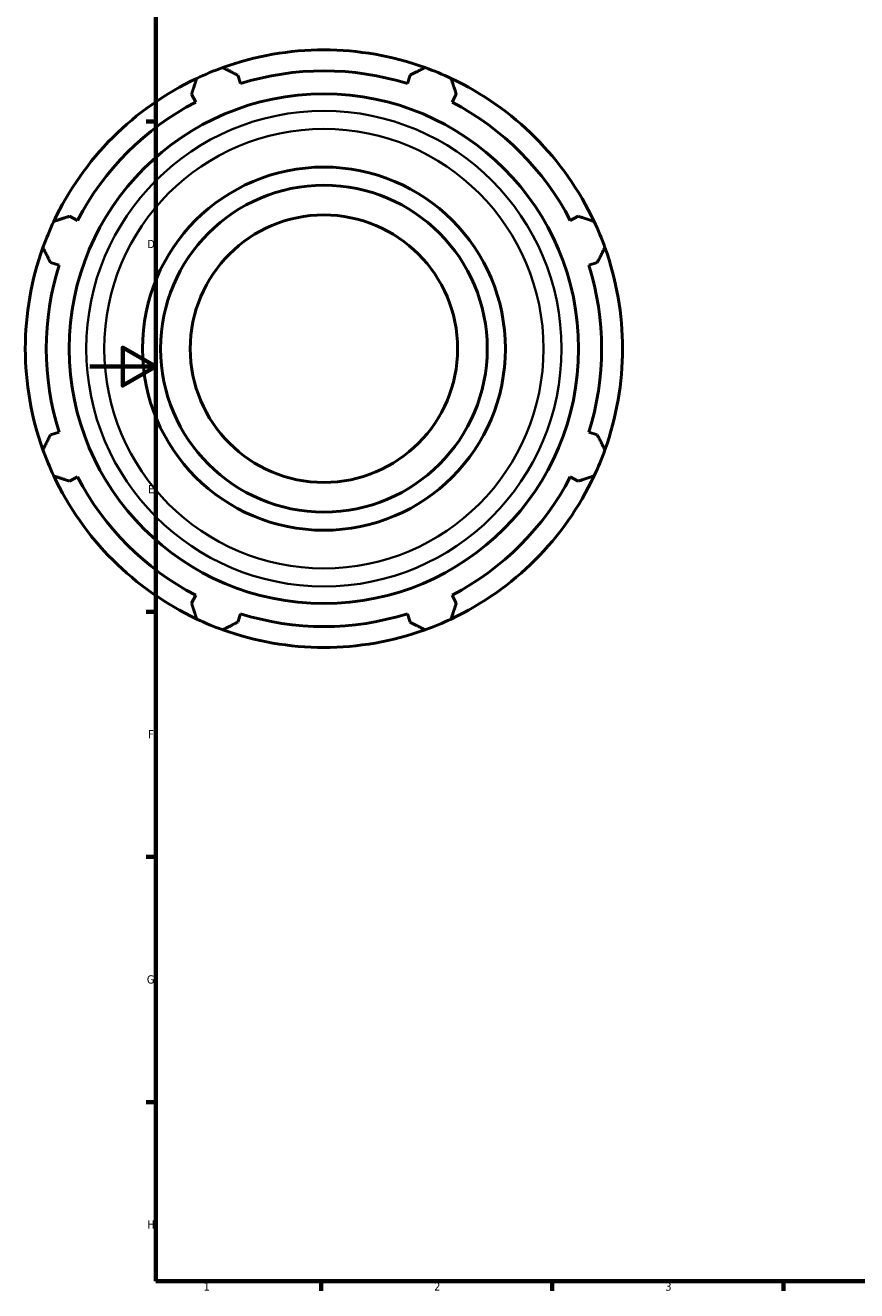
# Model space of a CAD drawing. Header units: millimetres. Extents: x -319 to 1171, y -71 to 872.
# Tile 1 of 9: x -20 to 232, y 17 to 400. Entities that reach past the tile are written whole.
import ezdxf

# ---------------------------------------------------------------- set-up
doc = ezdxf.new("R2010")
doc.units = ezdxf.units.MM
for name, color, linetype, lineweight in [('Border (ISO)', 7, 'Continuous', 70), ('Visible (ISO)', 7, 'Continuous', 50), ('Visible Narrow (ISO)', 7, 'Continuous', 35)]:
    doc.layers.add(name, color=color, linetype=linetype, lineweight=lineweight)
doc.styles.add('Note Text (ISO)', font='tahoma.ttf')

# ---------------------------------------------------------------- blocks, each defined once
blk = doc.blocks.new('Borders Default Border')
at = {"layer": 'Border (ISO)'}
for p, q in [((20, 371.25), (17.1, 371.25)), ((20, 222.75), (17.1, 222.75)), ((20, 148.5), (17.1, 148.5)), ((20, 74.25), (17.1, 74.25)), ((70.08, 20), (70.08, 17.1)), ((140.17, 20), (140.17, 17.1)), ((210.25, 20), (210.25, 17.1))]:
    blk.add_line(p, q, dxfattribs=at)
at = {"layer": 'Border (ISO)', "flags": 128}
for points in [[(20, 20), (20, 574), (821, 574), (821, 20), (20, 20)], [(0, 297), (20, 297), (10, 302.77), (10, 291.23), (20, 297)]]:
    blk.add_lwpolyline(points, dxfattribs=at)
at = {"layer": 'Border (ISO)', "color": 232, "true_color": 0xca0064, "char_height": 2.5, "attachment_point": 7, "style": 'Note Text (ISO)'}
for s, insert in [('D', (17.43, 332.88)), ('E', (17.64, 258.63)), ('F', (17.7, 184.38)), ('G', (17.31, 110.08)), ('H', (17.44, 35.88)), ('1', (34.48, 17.1)), ('2', (104.37, 17.1)), ('3', (174.43, 17.05))]:
    blk.add_mtext(s, dxfattribs=dict(at, insert=insert))

msp = doc.modelspace()

# ---------------------------------------------------------------- linework, layer by layer
at = {"layer": 'Visible (ISO)'}
for p, q in [((45.65, 382.697), (44.833, 385.286)), ((97.084, 385.286), (96.267, 382.697)), ((30.842, 379.491), (32.095, 377.083)), ((109.822, 377.083), (111.075, 379.491)), ((-3.697, 341.29), (-6.105, 342.544)), ((148.022, 342.544), (145.614, 341.29)), ((-11.9, 328.553), (-9.311, 327.736)), ((151.228, 327.736), (153.817, 328.553)), ((-9.311, 277.118), (-11.9, 276.302)), ((153.817, 276.302), (151.228, 277.118)), ((-6.105, 262.311), (-3.697, 263.564)), ((145.614, 263.564), (148.022, 262.311)), ((32.095, 227.772), (30.842, 225.364)), ((111.075, 225.364), (109.822, 227.772)), ((44.833, 219.568), (45.65, 222.158)), ((96.267, 222.158), (97.084, 219.568))]:
    msp.add_line(p, q, dxfattribs=at)
for radius in [77.176, 55, 49.5, 40.5]:
    msp.add_circle((70.959, 302.427), radius, dxfattribs=at)
for radius, start, end in [(90.5, 70.20802, 109.79198), (90.5, 109.79198, 115.20802), (90.5, 64.79198, 70.20802), (90.5, 115.20802, 154.79198), (84.165, 72.5, 107.5), (90.5, 25.20802, 64.79198), (84.165, 117.5, 152.5), (84.165, 27.5, 62.5), (90.5, 154.79198, 160.20802), (90.5, 19.79198, 25.20802), (90.5, 160.20802, 199.79198), (90.5, 340.20802, 19.79198), (84.165, 162.5, 197.5), (84.165, 342.5, 17.5), (90.5, 199.79198, 205.20802), (90.5, 334.79198, 340.20802), (90.5, 205.20802, 244.79198), (84.165, 207.5, 242.5), (90.5, 295.20802, 334.79198), (84.165, 297.5, 332.5), (90.5, 244.79198, 250.20802), (84.165, 252.5, 287.5), (90.5, 289.79198, 295.20802), (90.5, 250.20802, 289.79198)]:
    msp.add_arc((70.959, 302.427), radius, start, end, dxfattribs=at)
for points, weights in [([(40.315, 387.581), (42.62, 386.41), (44.833, 385.286)], [1, 1.00171188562, 1.00260757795]), ([(97.084, 385.286), (99.297, 386.41), (101.602, 387.581)], [1.00260757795, 1.00171188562, 1]), ([(30.842, 379.491), (31.612, 381.851), (32.414, 384.309)], [1.00260757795, 1.00171188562, 1]), ([(109.503, 384.309), (110.305, 381.851), (111.075, 379.491)], [1, 1.00171188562, 1.00260757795]), ([(-10.923, 340.972), (-8.465, 341.774), (-6.105, 342.544)], [1, 1.00171188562, 1.00260757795]), ([(148.022, 342.544), (150.382, 341.774), (152.84, 340.972)], [1.00260757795, 1.00171188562, 1]), ([(-11.9, 328.553), (-13.025, 330.766), (-14.195, 333.071)], [1.00260757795, 1.00171188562, 1]), ([(156.113, 333.071), (154.942, 330.766), (153.817, 328.553)], [1, 1.00171188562, 1.00260757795]), ([(-14.195, 271.784), (-13.025, 274.089), (-11.9, 276.302)], [1, 1.00171188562, 1.00260757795]), ([(153.817, 276.302), (154.942, 274.089), (156.113, 271.784)], [1.00260757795, 1.00171188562, 1]), ([(-6.105, 262.311), (-8.465, 263.081), (-10.923, 263.883)], [1.00260757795, 1.00171188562, 1]), ([(152.84, 263.883), (150.382, 263.081), (148.022, 262.311)], [1, 1.00171188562, 1.00260757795]), ([(32.414, 220.546), (31.612, 223.004), (30.842, 225.364)], [1, 1.00171188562, 1.00260757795]), ([(111.075, 225.364), (110.305, 223.004), (109.503, 220.546)], [1.00260757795, 1.00171188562, 1]), ([(44.833, 219.568), (42.62, 218.444), (40.315, 217.273)], [1.00260757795, 1.00171188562, 1]), ([(101.602, 217.273), (99.297, 218.444), (97.084, 219.568)], [1, 1.00171188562, 1.00260757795])]:
    msp.add_rational_spline(points, weights, degree=2, dxfattribs=at)
at = {"layer": 'Visible Narrow (ISO)'}
for radius in [72.018, 66.548]:
    msp.add_circle((70.959, 302.427), radius, dxfattribs=at)

# ---------------------------------------------------------------- block references
msp.add_blockref('Borders Default Border', (0, 0))

doc.saveas('drawing.dxf')
